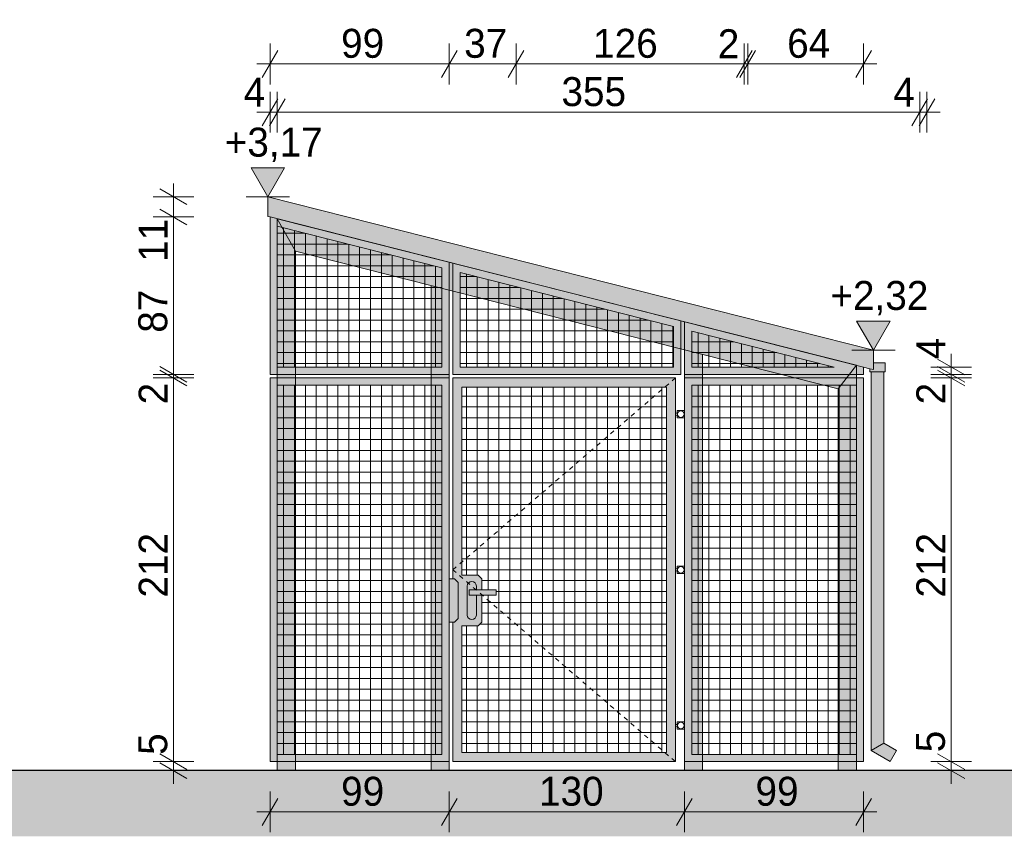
# Model space of a CAD drawing. Extents: x -279660 to -178910, y 57506 to 97979.
# Tile 10 of 44: x -254315 to -248874, y 78647 to 83160. Entities that reach past the tile are written whole.
import ezdxf

# ---------------------------------------------------------------- set-up
doc = ezdxf.new("R2010")
doc.units = 0
doc.header["$MEASUREMENT"] = 0
doc.linetypes.add('Hidden Line', pattern=[50, 25, -25])
for name, color, linetype, lineweight, true_color in [('Arch kolorystyka_Nr_Pióra__2', 7, 'Continuous', 13, 0x7f7f7f), ('Arch konstrukcja dachu_Nr_Pióra__22', 7, 'Continuous', 9, 0x7f7f7f), ('Arch konstrukcja dachu_Nr_Pióra__88', 7, 'Continuous', 20, 0xfd4435), ('Arch okna_Nr_Pióra__2', 7, 'Continuous', 13, 0x7f7f7f), ('Arch wykończenie_Nr_Pióra__22', 7, 'Continuous', 9, 0x7f7f7f)]:
    doc.layers.add(name, color=color, linetype=linetype, lineweight=lineweight, true_color=true_color)
for name, color, linetype, lineweight in [('Arch kolorystyka_Nr_Pióra__21', 7, 'Continuous', 9), ('Arch kolorystyka_Nr_Pióra__41', 7, 'Continuous', 15), ('Arch konstrukcja dachu_Nr_Pióra__21', 7, 'Continuous', 9), ('Arch okna_Nr_Pióra__21', 7, 'Continuous', 9), ('Arch schody_Nr_Pióra__1', 7, 'Continuous', 25), ('Arch teren_Nr_Pióra__21', 7, 'Continuous', 9), ('Arch wykończenie_Nr_Pióra__21', 7, 'Continuous', 9), ('Arch wymiary_Nr_Pióra__19', 255, 'Continuous', 13), ('Arch wymiary_Nr_Pióra__21', 7, 'Continuous', 9)]:
    doc.layers.add(name, color=color, linetype=linetype, lineweight=lineweight)
doc.layers.add('Arch wymiary', color=7, linetype='Continuous')
doc.styles.add('GENERATED_STYLE_1', font='txt')
doc.styles.add('GENERATED_STYLE_2', font='txt')
doc.dimstyles.new('GENERATED_STYLE__1', dxfattribs={"dimtxt": 160.000002, "dimasz": 114, "dimexe": 0.18, "dimexo": 0, "dimgap": 0.09, "dimtad": 1, "dimtih": 1, "dimtoh": 1, "dimdec": 0, "dimlfac": 0.1, "dimzin": 0, "dimdsep": 46, "dimtxsty": 'GENERATED_STYLE_1', "dimblk": 'ARROWHEAD_2', "dimblk1": 'ARROWHEAD_2', "dimblk2": 'ARROWHEAD_2', "dimcen": 0.09, "dimclrd": 7, "dimclre": 7, "dimclrt": 7, "dimazin": 0, "dimtfac": 1, "dimtdec": 4, "dimtmove": 0, "dimatfit": 3, "dimfxl": 0, "dimtolj": 1, "dimtzin": 0, "dimarcsym": 0})
doc.dimstyles.new('GENERATED_STYLE__2', dxfattribs={"dimtxt": 160.000002, "dimasz": 114, "dimexe": 0.18, "dimexo": 0, "dimgap": 0.09, "dimtad": 1, "dimdec": 0, "dimlfac": 0.1, "dimzin": 0, "dimdsep": 46, "dimtxsty": 'GENERATED_STYLE_1', "dimblk": 'ARROWHEAD_2', "dimblk1": 'ARROWHEAD_2', "dimblk2": 'ARROWHEAD_2', "dimcen": 0.09, "dimclrd": 7, "dimclre": 7, "dimclrt": 7, "dimazin": 0, "dimtfac": 1, "dimtdec": 4, "dimtmove": 0, "dimatfit": 3, "dimfxl": 0, "dimtolj": 1, "dimtzin": 0, "dimarcsym": 0})
doc.dimstyles.new('GENERATED_STYLE__3', dxfattribs={"dimtxt": 160.000002, "dimasz": 114, "dimexe": 0.18, "dimexo": 0, "dimgap": 0.09, "dimtad": 1, "dimdec": 0, "dimlfac": 0.1, "dimzin": 0, "dimdsep": 46, "dimtxsty": 'GENERATED_STYLE_1', "dimblk": 'ARROWHEAD_2', "dimblk1": 'ARROWHEAD_2', "dimblk2": 'ARROWHEAD_2', "dimcen": 0.09, "dimclrd": 7, "dimclre": 7, "dimclrt": 7, "dimazin": 0, "dimtfac": 1, "dimtdec": 4, "dimtmove": 2, "dimatfit": 3, "dimfxl": 0, "dimtolj": 1, "dimtzin": 0, "dimarcsym": 0})
doc.dimstyles.new('GENERATED_STYLE__4', dxfattribs={"dimtxt": 160.000002, "dimasz": 114, "dimexe": 0.18, "dimexo": 0, "dimgap": 0.09, "dimtad": 1, "dimtih": 1, "dimtoh": 1, "dimdec": 0, "dimlfac": 0.1, "dimzin": 0, "dimdsep": 46, "dimtxsty": 'GENERATED_STYLE_2', "dimblk": 'ARROWHEAD_2', "dimblk1": 'ARROWHEAD_2', "dimblk2": 'ARROWHEAD_2', "dimcen": 0.09, "dimclrd": 255, "dimclre": 255, "dimclrt": 255, "dimazin": 0, "dimtfac": 1, "dimtdec": 4, "dimtmove": 0, "dimatfit": 3, "dimfxl": 0, "dimtolj": 1, "dimtzin": 0, "dimarcsym": 0})
pattern_1 = [(180, (-251306.24, 80119.56), (0, 60), []), (90, (-251306.24, 80119.56), (60, 0), [])]
pattern_2 = [(180, (-250146.24, 80119.56), (0, 60), []), (90, (-250146.24, 80119.56), (60, 0), [])]
pattern_3 = [(180, (-252436.24, 80119.56), (0, 60), []), (90, (-252436.24, 80119.56), (60, 0), [])]

# ---------------------------------------------------------------- blocks, each defined once
blk = doc.blocks.new('Wymiary_12', base_point=(-252943.6, 82181.1))
at = {"layer": 'Arch wymiary_Nr_Pióra__21', "linetype": 'Continuous'}
blk.add_hatch(color=256, dxfattribs=at).paths.add_polyline_path([(-252943.6, 82181.1), (-253036.4, 82341.1), (-252850.8, 82341.1)], flags=0)
for p, q in [((-252943.6, 82181.1), (-253036.4, 82341.1)), ((-253036.4, 82341.1), (-252850.8, 82341.1)), ((-252850.8, 82341.1), (-252943.6, 82181.1)), ((-252943.6, 82181.1), (-253063.6, 82181.1)), ((-252943.6, 82181.1), (-252823.6, 82181.1))]:
    blk.add_line(p, q, dxfattribs=at)
at = {"layer": 'Arch wymiary_Nr_Pióra__21', "insert": (-253181.6, 82373.1), "char_height": 160, "attachment_point": 7, "style": 'GENERATED_STYLE_2'}
blk.add_mtext('{+3,17}', dxfattribs=at)
blk = doc.blocks.new('Wymiary_19', base_point=(-249596.8, 81334))
at = {"layer": 'Arch wymiary_Nr_Pióra__21', "linetype": 'Continuous'}
blk.add_hatch(color=256, dxfattribs=at).paths.add_polyline_path([(-249596.8, 81334), (-249689.6, 81494), (-249504, 81494)], flags=0)
for p, q in [((-249596.8, 81334), (-249689.6, 81494)), ((-249689.6, 81494), (-249504, 81494)), ((-249504, 81494), (-249596.8, 81334)), ((-249596.8, 81334), (-249716.8, 81334)), ((-249596.8, 81334), (-249476.8, 81334))]:
    blk.add_line(p, q, dxfattribs=at)
at = {"layer": 'Arch wymiary_Nr_Pióra__21', "insert": (-249834.7, 81526), "char_height": 160, "attachment_point": 7, "style": 'GENERATED_STYLE_2'}
blk.add_mtext('{+2,32}', dxfattribs=at)
blk = doc.blocks.new('*D354')
at = {"layer": 'Arch wymiary_Nr_Pióra__19', "linetype": 'Continuous'}
for p, q in [((-252887.9, 78856.5), (-252974.5, 78706.5)), ((-252931.2, 78669), (-252931.2, 78894)), ((-251897.9, 78856.5), (-251984.5, 78706.5)), ((-251941.2, 78669), (-251941.2, 78894)), ((-253004.6, 78781.5), (-252931.2, 78781.5)), ((-252931.2, 78781.5), (-251941.2, 78781.5))]:
    blk.add_line(p, q, dxfattribs=at)
at = {"layer": 'Arch wymiary_Nr_Pióra__19', "char_height": 160, "attachment_point": 7, "style": 'GENERATED_STYLE_2'}
for s, insert in [('{99}', (-252538.6, 78813.5)), ('{130}', (-251444.8, 78813.5)), ('{99}', (-250248.6, 78813.5))]:
    blk.add_mtext(s, dxfattribs=dict(at, insert=insert))
blk = doc.blocks.new('ARROWHEAD_2')
at = {"color": 0, "linetype": 'Continuous', "lineweight": 0}
for p, q in [((-0.378, -0.655), (0.378, 0.655)), ((0, 0), (-1, 0))]:
    blk.add_line(p, q, dxfattribs=at)
blk = doc.blocks.new('*D355')
at = {"layer": 'Arch wymiary_Nr_Pióra__19', "linetype": 'Continuous'}
for p, q in [((-251897.9, 78856.5), (-251984.5, 78706.5)), ((-251941.2, 78669), (-251941.2, 78894)), ((-250597.9, 78856.5), (-250684.5, 78706.5)), ((-250641.2, 78669), (-250641.2, 78894)), ((-251941.2, 78781.5), (-250641.2, 78781.5))]:
    blk.add_line(p, q, dxfattribs=at)
at = {"layer": 'Arch wymiary_Nr_Pióra__19', "char_height": 160, "attachment_point": 7, "style": 'GENERATED_STYLE_2'}
for s, insert in [('{99}', (-252538.6, 78813.5)), ('{130}', (-251444.8, 78813.5)), ('{99}', (-250248.6, 78813.5))]:
    blk.add_mtext(s, dxfattribs=dict(at, insert=insert))
blk = doc.blocks.new('*D356')
at = {"layer": 'Arch wymiary_Nr_Pióra__19', "linetype": 'Continuous'}
for p, q in [((-250597.9, 78856.5), (-250684.5, 78706.5)), ((-250641.2, 78669), (-250641.2, 78894)), ((-249694.5, 78706.5), (-249607.9, 78856.5)), ((-249651.2, 78669), (-249651.2, 78894)), ((-250641.2, 78781.5), (-249651.2, 78781.5)), ((-249651.2, 78781.5), (-249577.9, 78781.5))]:
    blk.add_line(p, q, dxfattribs=at)
at = {"layer": 'Arch wymiary_Nr_Pióra__19', "char_height": 160, "attachment_point": 7, "style": 'GENERATED_STYLE_2'}
for s, insert in [('{99}', (-252538.6, 78813.5)), ('{130}', (-251444.8, 78813.5)), ('{99}', (-250248.6, 78813.5))]:
    blk.add_mtext(s, dxfattribs=dict(at, insert=insert))
blk = doc.blocks.new('*D357')
at = {"layer": 'Arch wymiary_Nr_Pióra__21', "linetype": 'Continuous'}
for p, q in [((-253352.7, 79059.6), (-253577.7, 79059.6)), ((-253540.2, 79102.9), (-253390.2, 79016.3)), ((-253465.2, 79009.6), (-253465.2, 79059.6)), ((-253352.7, 79009.6), (-253577.7, 79009.6)), ((-253540.2, 79052.9), (-253390.2, 78966.3)), ((-253465.2, 78936.2), (-253465.2, 79009.6))]:
    blk.add_line(p, q, dxfattribs=at)
at = {"layer": 'Arch wymiary_Nr_Pióra__21', "char_height": 160, "attachment_point": 7, "rotation": 90, "style": 'GENERATED_STYLE_1'}
for s, insert in [('{11}', (-253497.2, 81821.5)), ('{87}', (-253497.2, 81429.8)), ('{2}', (-253497.2, 81033.8)), ('{212}', (-253497.2, 79966)), ('{5}', (-253497.2, 79096.8))]:
    blk.add_mtext(s, dxfattribs=dict(at, insert=insert))
blk = doc.blocks.new('*D358')
at = {"layer": 'Arch wymiary_Nr_Pióra__21', "linetype": 'Continuous'}
for p, q in [((-253540.2, 81242.9), (-253390.2, 81156.3)), ((-253390.2, 81136.3), (-253540.2, 81222.9)), ((-253352.7, 81179.6), (-253577.7, 81179.6)), ((-253465.2, 79059.6), (-253465.2, 81179.6)), ((-253352.7, 79059.6), (-253577.7, 79059.6)), ((-253540.2, 79102.9), (-253390.2, 79016.3))]:
    blk.add_line(p, q, dxfattribs=at)
at = {"layer": 'Arch wymiary_Nr_Pióra__21', "char_height": 160, "attachment_point": 7, "rotation": 90, "style": 'GENERATED_STYLE_1'}
for s, insert in [('{11}', (-253497.2, 81821.5)), ('{87}', (-253497.2, 81429.8)), ('{2}', (-253497.2, 81033.8)), ('{212}', (-253497.2, 79966)), ('{5}', (-253497.2, 79096.8))]:
    blk.add_mtext(s, dxfattribs=dict(at, insert=insert))
blk = doc.blocks.new('*D359')
at = {"layer": 'Arch wymiary_Nr_Pióra__21', "linetype": 'Continuous'}
for p, q in [((-253540.2, 81242.9), (-253390.2, 81156.3)), ((-253352.7, 81199.6), (-253577.7, 81199.6)), ((-253390.2, 81136.3), (-253540.2, 81222.9)), ((-253465.2, 81179.6), (-253465.2, 81199.6)), ((-253352.7, 81179.6), (-253577.7, 81179.6))]:
    blk.add_line(p, q, dxfattribs=at)
at = {"layer": 'Arch wymiary_Nr_Pióra__21', "char_height": 160, "attachment_point": 7, "rotation": 90, "style": 'GENERATED_STYLE_1'}
for s, insert in [('{11}', (-253497.2, 81821.5)), ('{87}', (-253497.2, 81429.8)), ('{2}', (-253497.2, 81033.8)), ('{212}', (-253497.2, 79966)), ('{5}', (-253497.2, 79096.8))]:
    blk.add_mtext(s, dxfattribs=dict(at, insert=insert))
blk = doc.blocks.new('*D360')
at = {"layer": 'Arch wymiary_Nr_Pióra__21', "linetype": 'Continuous'}
for p, q in [((-253540.2, 82113), (-253390.2, 82026.4)), ((-253352.7, 82069.7), (-253577.7, 82069.7)), ((-253465.2, 81199.6), (-253465.2, 82069.7)), ((-253540.2, 81242.9), (-253390.2, 81156.3)), ((-253352.7, 81199.6), (-253577.7, 81199.6)), ((-253390.2, 81136.3), (-253540.2, 81222.9))]:
    blk.add_line(p, q, dxfattribs=at)
at = {"layer": 'Arch wymiary_Nr_Pióra__21', "char_height": 160, "attachment_point": 7, "rotation": 90, "style": 'GENERATED_STYLE_1'}
for s, insert in [('{11}', (-253497.2, 81821.5)), ('{87}', (-253497.2, 81429.8)), ('{2}', (-253497.2, 81033.8)), ('{212}', (-253497.2, 79966)), ('{5}', (-253497.2, 79096.8))]:
    blk.add_mtext(s, dxfattribs=dict(at, insert=insert))
blk = doc.blocks.new('*D361')
at = {"layer": 'Arch wymiary_Nr_Pióra__21', "linetype": 'Continuous'}
for p, q in [((-253390.2, 82137.8), (-253540.2, 82224.4)), ((-253465.2, 82181.1), (-253465.2, 82254.5)), ((-253352.7, 82181.1), (-253577.7, 82181.1)), ((-253465.2, 82069.7), (-253465.2, 82181.1)), ((-253540.2, 82113), (-253390.2, 82026.4)), ((-253352.7, 82069.7), (-253577.7, 82069.7))]:
    blk.add_line(p, q, dxfattribs=at)
at = {"layer": 'Arch wymiary_Nr_Pióra__21', "char_height": 160, "attachment_point": 7, "rotation": 90, "style": 'GENERATED_STYLE_1'}
for s, insert in [('{11}', (-253497.2, 81821.5)), ('{87}', (-253497.2, 81429.8)), ('{2}', (-253497.2, 81033.8)), ('{212}', (-253497.2, 79966)), ('{5}', (-253497.2, 79096.8))]:
    blk.add_mtext(s, dxfattribs=dict(at, insert=insert))
blk = doc.blocks.new('*D362')
at = {"layer": 'Arch wymiary_Nr_Pióra__21', "linetype": 'Continuous'}
for p, q in [((-252887.9, 82989.8), (-252974.5, 82839.8)), ((-252931.2, 82802.3), (-252931.2, 83027.3)), ((-251897.9, 82989.8), (-251984.5, 82839.8)), ((-251941.2, 82802.3), (-251941.2, 83027.3)), ((-253004.6, 82914.8), (-252931.2, 82914.8)), ((-252931.2, 82914.8), (-251941.2, 82914.8))]:
    blk.add_line(p, q, dxfattribs=at)
at = {"layer": 'Arch wymiary_Nr_Pióra__21', "char_height": 160, "attachment_point": 7, "style": 'GENERATED_STYLE_1'}
for s, insert in [('{99}', (-252538.6, 82946.8)), ('{37}', (-251858.6, 82946.8)), ('{126}', (-251146, 82946.8)), ('{2}', (-250457, 82946.8)), ('{64}', (-250073.6, 82946.8))]:
    blk.add_mtext(s, dxfattribs=dict(at, insert=insert))
blk = doc.blocks.new('*D363')
at = {"layer": 'Arch wymiary_Nr_Pióra__21', "linetype": 'Continuous'}
for p, q in [((-251897.9, 82989.8), (-251984.5, 82839.8)), ((-251941.2, 82802.3), (-251941.2, 83027.3)), ((-251527.9, 82989.8), (-251614.5, 82839.8)), ((-251571.2, 82802.3), (-251571.2, 83027.3)), ((-251941.2, 82914.8), (-251571.2, 82914.8))]:
    blk.add_line(p, q, dxfattribs=at)
at = {"layer": 'Arch wymiary_Nr_Pióra__21', "char_height": 160, "attachment_point": 7, "style": 'GENERATED_STYLE_1'}
for s, insert in [('{99}', (-252538.6, 82946.8)), ('{37}', (-251858.6, 82946.8)), ('{126}', (-251146, 82946.8)), ('{2}', (-250457, 82946.8)), ('{64}', (-250073.6, 82946.8))]:
    blk.add_mtext(s, dxfattribs=dict(at, insert=insert))
blk = doc.blocks.new('*D364')
at = {"layer": 'Arch wymiary_Nr_Pióra__21', "linetype": 'Continuous'}
for p, q in [((-251527.9, 82989.8), (-251614.5, 82839.8)), ((-251571.2, 82802.3), (-251571.2, 83027.3)), ((-250354.5, 82839.8), (-250267.9, 82989.8)), ((-250247.9, 82989.8), (-250334.5, 82839.8)), ((-250311.2, 82802.3), (-250311.2, 83027.3)), ((-251571.2, 82914.8), (-250311.2, 82914.8))]:
    blk.add_line(p, q, dxfattribs=at)
at = {"layer": 'Arch wymiary_Nr_Pióra__21', "char_height": 160, "attachment_point": 7, "style": 'GENERATED_STYLE_1'}
for s, insert in [('{99}', (-252538.6, 82946.8)), ('{37}', (-251858.6, 82946.8)), ('{126}', (-251146, 82946.8)), ('{2}', (-250457, 82946.8)), ('{64}', (-250073.6, 82946.8))]:
    blk.add_mtext(s, dxfattribs=dict(at, insert=insert))
blk = doc.blocks.new('*D365')
at = {"layer": 'Arch wymiary_Nr_Pióra__21', "linetype": 'Continuous'}
for p, q in [((-250354.5, 82839.8), (-250267.9, 82989.8)), ((-250247.9, 82989.8), (-250334.5, 82839.8)), ((-250311.2, 82802.3), (-250311.2, 83027.3)), ((-250291.2, 82802.3), (-250291.2, 83027.3)), ((-250311.2, 82914.8), (-250291.2, 82914.8))]:
    blk.add_line(p, q, dxfattribs=at)
at = {"layer": 'Arch wymiary_Nr_Pióra__21', "char_height": 160, "attachment_point": 7, "style": 'GENERATED_STYLE_1'}
for s, insert in [('{99}', (-252538.6, 82946.8)), ('{37}', (-251858.6, 82946.8)), ('{126}', (-251146, 82946.8)), ('{2}', (-250457, 82946.8)), ('{64}', (-250073.6, 82946.8))]:
    blk.add_mtext(s, dxfattribs=dict(at, insert=insert))
blk = doc.blocks.new('*D366')
at = {"layer": 'Arch wymiary_Nr_Pióra__21', "linetype": 'Continuous'}
for p, q in [((-250354.5, 82839.8), (-250267.9, 82989.8)), ((-250247.9, 82989.8), (-250334.5, 82839.8)), ((-250291.2, 82802.3), (-250291.2, 83027.3)), ((-249694.5, 82839.8), (-249607.9, 82989.8)), ((-249651.2, 82802.3), (-249651.2, 83027.3)), ((-250291.2, 82914.8), (-249651.2, 82914.8)), ((-249651.2, 82914.8), (-249577.9, 82914.8))]:
    blk.add_line(p, q, dxfattribs=at)
at = {"layer": 'Arch wymiary_Nr_Pióra__21', "char_height": 160, "attachment_point": 7, "style": 'GENERATED_STYLE_1'}
for s, insert in [('{99}', (-252538.6, 82946.8)), ('{37}', (-251858.6, 82946.8)), ('{126}', (-251146, 82946.8)), ('{2}', (-250457, 82946.8)), ('{64}', (-250073.6, 82946.8))]:
    blk.add_mtext(s, dxfattribs=dict(at, insert=insert))
blk = doc.blocks.new('*D367')
at = {"layer": 'Arch wymiary_Nr_Pióra__21', "linetype": 'Continuous'}
for p, q in [((-252931.2, 82535.3), (-252931.2, 82760.3)), ((-252891.2, 82535.3), (-252891.2, 82760.3)), ((-252974.5, 82572.8), (-252887.9, 82722.8)), ((-252847.9, 82722.8), (-252934.5, 82572.8)), ((-253004.6, 82647.8), (-252931.2, 82647.8)), ((-252931.2, 82647.8), (-252891.2, 82647.8))]:
    blk.add_line(p, q, dxfattribs=at)
at = {"layer": 'Arch wymiary_Nr_Pióra__21', "char_height": 160, "attachment_point": 7, "style": 'GENERATED_STYLE_1'}
for s, insert in [('{4}', (-253077, 82679.8)), ('{355}', (-251321, 82679.8)), ('{4}', (-249487, 82679.8))]:
    blk.add_mtext(s, dxfattribs=dict(at, insert=insert))
blk = doc.blocks.new('*D368')
at = {"layer": 'Arch wymiary_Nr_Pióra__21', "linetype": 'Continuous'}
for p, q in [((-252891.2, 82535.3), (-252891.2, 82760.3)), ((-249341.2, 82535.3), (-249341.2, 82760.3)), ((-252974.5, 82572.8), (-252887.9, 82722.8)), ((-252847.9, 82722.8), (-252934.5, 82572.8)), ((-249384.5, 82572.8), (-249297.9, 82722.8)), ((-249257.9, 82722.8), (-249344.5, 82572.8)), ((-252891.2, 82647.8), (-249341.2, 82647.8))]:
    blk.add_line(p, q, dxfattribs=at)
at = {"layer": 'Arch wymiary_Nr_Pióra__21', "char_height": 160, "attachment_point": 7, "style": 'GENERATED_STYLE_1'}
for s, insert in [('{4}', (-253077, 82679.8)), ('{355}', (-251321, 82679.8)), ('{4}', (-249487, 82679.8))]:
    blk.add_mtext(s, dxfattribs=dict(at, insert=insert))
blk = doc.blocks.new('*D369')
at = {"layer": 'Arch wymiary_Nr_Pióra__21', "linetype": 'Continuous'}
for p, q in [((-249341.2, 82535.3), (-249341.2, 82760.3)), ((-249301.2, 82535.3), (-249301.2, 82760.3)), ((-249384.5, 82572.8), (-249297.9, 82722.8)), ((-249257.9, 82722.8), (-249344.5, 82572.8)), ((-249341.2, 82647.8), (-249301.2, 82647.8)), ((-249301.2, 82647.8), (-249227.9, 82647.8))]:
    blk.add_line(p, q, dxfattribs=at)
at = {"layer": 'Arch wymiary_Nr_Pióra__21', "char_height": 160, "attachment_point": 7, "style": 'GENERATED_STYLE_1'}
for s, insert in [('{4}', (-253077, 82679.8)), ('{355}', (-251321, 82679.8)), ('{4}', (-249487, 82679.8))]:
    blk.add_mtext(s, dxfattribs=dict(at, insert=insert))
blk = doc.blocks.new('*D379')
at = {"layer": 'Arch wymiary_Nr_Pióra__21', "linetype": 'Continuous'}
for p, q in [((-249055.1, 79059.6), (-249280.1, 79059.6)), ((-249242.6, 79102.9), (-249092.6, 79016.3)), ((-249167.6, 79009.6), (-249167.6, 79059.6)), ((-249055.1, 79009.6), (-249280.1, 79009.6)), ((-249242.6, 79052.9), (-249092.6, 78966.3)), ((-249167.6, 78936.2), (-249167.6, 79009.6))]:
    blk.add_line(p, q, dxfattribs=at)
at = {"layer": 'Arch wymiary_Nr_Pióra__21', "char_height": 160, "attachment_point": 7, "rotation": 90, "style": 'GENERATED_STYLE_1'}
for s, insert in [('{4}', (-249199.6, 81282.8)), ('{2}', (-249199.6, 81033.8)), ('{212}', (-249199.6, 79966)), ('{5}', (-249199.6, 79111.1))]:
    blk.add_mtext(s, dxfattribs=dict(at, insert=insert))
blk = doc.blocks.new('*D380')
at = {"layer": 'Arch wymiary_Nr_Pióra__21', "linetype": 'Continuous'}
for p, q in [((-249092.6, 81156.3), (-249242.6, 81242.9)), ((-249092.6, 81136.3), (-249242.6, 81222.9)), ((-249055.1, 81179.6), (-249280.1, 81179.6)), ((-249167.6, 79059.6), (-249167.6, 81179.6)), ((-249055.1, 79059.6), (-249280.1, 79059.6)), ((-249242.6, 79102.9), (-249092.6, 79016.3))]:
    blk.add_line(p, q, dxfattribs=at)
at = {"layer": 'Arch wymiary_Nr_Pióra__21', "char_height": 160, "attachment_point": 7, "rotation": 90, "style": 'GENERATED_STYLE_1'}
for s, insert in [('{4}', (-249199.6, 81282.8)), ('{2}', (-249199.6, 81033.8)), ('{212}', (-249199.6, 79966)), ('{5}', (-249199.6, 79111.1))]:
    blk.add_mtext(s, dxfattribs=dict(at, insert=insert))
blk = doc.blocks.new('*D381')
at = {"layer": 'Arch wymiary_Nr_Pióra__21', "linetype": 'Continuous'}
for p, q in [((-249242.6, 81282.7), (-249092.6, 81196.1)), ((-249092.6, 81156.3), (-249242.6, 81242.9)), ((-249055.1, 81199.6), (-249280.1, 81199.6)), ((-249092.6, 81136.3), (-249242.6, 81222.9)), ((-249167.6, 81179.6), (-249167.6, 81199.6)), ((-249055.1, 81179.6), (-249280.1, 81179.6))]:
    blk.add_line(p, q, dxfattribs=at)
at = {"layer": 'Arch wymiary_Nr_Pióra__21', "char_height": 160, "attachment_point": 7, "rotation": 90, "style": 'GENERATED_STYLE_1'}
for s, insert in [('{4}', (-249199.6, 81282.8)), ('{2}', (-249199.6, 81033.8)), ('{212}', (-249199.6, 79966)), ('{5}', (-249199.6, 79111.1))]:
    blk.add_mtext(s, dxfattribs=dict(at, insert=insert))
blk = doc.blocks.new('*D382')
at = {"layer": 'Arch wymiary_Nr_Pióra__21', "linetype": 'Continuous'}
for p, q in [((-249167.6, 81239.4), (-249167.6, 81312.8)), ((-249055.1, 81239.4), (-249280.1, 81239.4)), ((-249242.6, 81282.7), (-249092.6, 81196.1)), ((-249092.6, 81156.3), (-249242.6, 81242.9)), ((-249167.6, 81199.6), (-249167.6, 81239.4)), ((-249055.1, 81199.6), (-249280.1, 81199.6)), ((-249092.6, 81136.3), (-249242.6, 81222.9))]:
    blk.add_line(p, q, dxfattribs=at)
at = {"layer": 'Arch wymiary_Nr_Pióra__21', "char_height": 160, "attachment_point": 7, "rotation": 90, "style": 'GENERATED_STYLE_1'}
for s, insert in [('{4}', (-249199.6, 81282.8)), ('{2}', (-249199.6, 81033.8)), ('{212}', (-249199.6, 79966)), ('{5}', (-249199.6, 79111.1))]:
    blk.add_mtext(s, dxfattribs=dict(at, insert=insert))

msp = doc.modelspace()

# ---------------------------------------------------------------- hatches: boundary and pattern name
at = {"layer": 'Arch kolorystyka_Nr_Pióra__2', "linetype": 'Continuous'}
for points in [[(-252791.2, 81879.5), (-252891.2, 82059.6), (-249691.2, 81249.6), (-249791.2, 81120.1)], [(-252791.2, 81879.5), (-252791.2, 79009.6), (-252891.2, 79009.6), (-252891.2, 82059.6)], [(-252041.2, 81689.7), (-251941.2, 81664.4), (-251941.2, 79009.6), (-252041.2, 79009.6)], [(-250641.2, 81335.3), (-250541.2, 81310), (-250541.2, 79009.6), (-250641.2, 79009.6)], [(-249791.2, 81120.1), (-249691.2, 81249.6), (-249691.2, 81099.6), (-249691.2, 79009.6), (-249791.2, 79009.6)]]:
    msp.add_hatch(color=256, dxfattribs=at).paths.add_polyline_path(points, flags=0)
at = {"layer": 'Arch kolorystyka_Nr_Pióra__21', "linetype": 'Continuous'}
h = msp.add_hatch(color=256, dxfattribs=at)
h.paths.add_polyline_path([(-252931.2, 81199.6), (-252931.2, 82069.7), (-251941.2, 81819.1), (-251941.2, 81199.6)], flags=0)
h.paths.add_polyline_path([(-252891.2, 81239.6), (-252891.2, 82018.3), (-251981.2, 81788), (-251981.2, 81239.6)], flags=0)
h = msp.add_hatch(color=256, dxfattribs=at)
h.paths.add_polyline_path([(-250661.2, 81495.1), (-250661.2, 81199.6), (-251921.2, 81199.6), (-251921.2, 81814)], flags=0)
h.paths.add_polyline_path([(-250701.2, 81464), (-250701.2, 81239.6), (-251881.2, 81239.6), (-251881.2, 81762.6)], flags=0)
h = msp.add_hatch(color=256, dxfattribs=at)
h.paths.add_polyline_path([(-249651.2, 81239.4), (-249651.2, 81199.6), (-250641.2, 81199.6), (-250641.2, 81490)], flags=0)
h.paths.add_polyline_path([(-250601.2, 81239.6), (-250601.2, 81438.6), (-249814.7, 81239.6)], flags=0)
h = msp.add_hatch(color=256, dxfattribs=at)
h.paths.add_polyline_path([(-251941.2, 79059.6), (-252931.2, 79059.6), (-252931.2, 81179.6), (-251941.2, 81179.6)], flags=0)
h.paths.add_polyline_path([(-251981.2, 81139.6), (-252891.2, 81139.6), (-252891.2, 79099.6), (-251981.2, 79099.6)], flags=0)
h = msp.add_hatch(color=256, dxfattribs=at)
h.paths.add_polyline_path([(-251921.2, 81179.6), (-250691.2, 81179.6), (-250691.2, 79059.6), (-251921.2, 79059.6), (-251921.2, 79829.6), (-251941.2, 79829.6), (-251941.2, 80069.6), (-251921.2, 80069.6)], flags=0)
h.paths.add_polyline_path([(-250741.2, 81129.6), (-251871.2, 81129.6), (-251871.2, 80089.6), (-251781.2, 80089.6), (-251761.2, 80069.6), (-251761.2, 80009.6), (-251681.5, 80009.6), (-251681.5, 79979.6), (-251761.2, 79979.6), (-251761.2, 79829.6), (-251781.2, 79809.6), (-251871.2, 79809.6), (-251871.2, 79109.6), (-250741.2, 79109.6)], flags=0)
h = msp.add_hatch(color=256, dxfattribs=at)
h.paths.add_polyline_path([(-249651.2, 79059.6), (-250641.2, 79059.6), (-250641.2, 81179.6), (-249651.2, 81179.6)], flags=0)
h.paths.add_polyline_path([(-249691.2, 81139.6), (-250601.2, 81139.6), (-250601.2, 79099.6), (-249691.2, 79099.6)], flags=0)
at = {"layer": 'Arch kolorystyka_Nr_Pióra__41', "linetype": 'Continuous'}
for points in [[(-249596.8, 81334), (-249596.8, 81263.9), (-249596.8, 81225.7), (-249616.3, 81230.6), (-249651.2, 81239.4), (-250641.2, 81490), (-252891.2, 82059.6), (-252931.2, 82069.7), (-252943.6, 82072.8), (-252943.6, 82181.1)], [(-249531.3, 81213.9), (-249616.3, 81213.9), (-249616.3, 81230.6), (-249596.8, 81225.7), (-249596.8, 81263.9), (-249531.3, 81263.9)], [(-249538.8, 79160.6), (-249608.8, 79120.2), (-249608.8, 81213.9), (-249538.8, 81213.9)], [(-249608.8, 79120.2), (-249538.8, 79160.6), (-249468.8, 79120.2), (-249503.8, 79059.6)]]:
    msp.add_hatch(color=256, dxfattribs=at).paths.add_polyline_path(points, flags=0)
at = {"layer": 'Arch teren_Nr_Pióra__21', "linetype": 'Continuous'}
h = msp.add_hatch(dxfattribs=at)
h.set_pattern_fill('Rigid_Insulation', color=256, style=0, pattern_type=2)
h.set_pattern_definition(pattern_3)
h.paths.add_polyline_path([(-251981.2, 81788), (-251981.2, 81239.6), (-252891.2, 81239.6), (-252891.2, 82018.3)], flags=0)
h = msp.add_hatch(dxfattribs=at)
h.set_pattern_fill('Rigid_Insulation', color=256, style=0, pattern_type=2)
h.set_pattern_definition(pattern_1)
h.paths.add_polyline_path([(-250701.2, 81464), (-250701.2, 81239.6), (-251881.2, 81239.6), (-251881.2, 81762.6)], flags=0)
h = msp.add_hatch(dxfattribs=at)
h.set_pattern_fill('Rigid_Insulation', color=256, style=0, pattern_type=2)
h.set_pattern_definition(pattern_2)
h.paths.add_polyline_path([(-249814.7, 81239.6), (-250601.2, 81239.6), (-250601.2, 81438.6)], flags=0)
h = msp.add_hatch(dxfattribs=at)
h.set_pattern_fill('Rigid_Insulation', color=256, style=0, pattern_type=2)
h.set_pattern_definition(pattern_3)
h.paths.add_polyline_path([(-251981.2, 81139.6), (-251981.2, 79099.6), (-252891.2, 79099.6), (-252891.2, 81139.6)], flags=0)
h = msp.add_hatch(dxfattribs=at)
h.set_pattern_fill('Rigid_Insulation', color=256, style=0, pattern_type=2)
h.set_pattern_definition(pattern_1)
h.paths.add_polyline_path([(-250741.2, 79109.6), (-251761.2, 79109.6), (-251871.2, 79109.6), (-251871.2, 79809.6), (-251781.2, 79809.6), (-251761.2, 79829.6), (-251761.2, 79981.7), (-251758.8, 79979.6), (-251681.2, 79979.6), (-251681.2, 80009.6), (-251761.2, 80009.6), (-251761.2, 80069.6), (-251781.2, 80089.6), (-251871.2, 80089.6), (-251871.2, 80162.7), (-251871.2, 81129.6), (-250741.2, 81129.6)], flags=0)
h = msp.add_hatch(dxfattribs=at)
h.set_pattern_fill('Rigid_Insulation', color=256, style=0, pattern_type=2)
h.set_pattern_definition(pattern_2)
h.paths.add_polyline_path([(-249691.2, 81139.6), (-249691.2, 79099.6), (-250601.2, 79099.6), (-250601.2, 81139.6)], flags=0)
msp.add_hatch(color=256, dxfattribs=at).paths.add_polyline_path([(-266994.7, 79009.6), (-241578.9, 79009.6), (-241578.9, 78646.8), (-266994.7, 78646.8)], flags=0)

# ---------------------------------------------------------------- linework, layer by layer
at = {"layer": 'Arch konstrukcja dachu_Nr_Pióra__21', "linetype": 'Continuous'}
for p, q in [((-252931.2, 81199.6), (-252931.2, 82069.7)), ((-249691.2, 81249.6), (-252891.2, 82059.6)), ((-252791.2, 81879.5), (-252891.2, 82059.6)), ((-252891.2, 79009.6), (-252891.2, 82059.6)), ((-252891.2, 81239.6), (-252891.2, 82018.3)), ((-252891.2, 82018.3), (-251981.2, 81788)), ((-249791.2, 81120.1), (-252791.2, 81879.5)), ((-252791.2, 79009.6), (-252791.2, 81879.5)), ((-251981.2, 81788), (-251981.2, 81239.6)), ((-251941.2, 81819.1), (-251941.2, 81199.6)), ((-251921.2, 81199.6), (-251921.2, 81814)), ((-251881.2, 81239.6), (-251881.2, 81762.6)), ((-251881.2, 81762.6), (-250701.2, 81464)), ((-252041.2, 79009.6), (-252041.2, 81689.7)), ((-251941.2, 79009.6), (-251941.2, 81664.4)), ((-250701.2, 81239.6), (-250701.2, 81464)), ((-250661.2, 81199.6), (-250661.2, 81495.1)), ((-250641.2, 81199.6), (-250641.2, 81490)), ((-250601.2, 81239.6), (-250601.2, 81438.6)), ((-250601.2, 81438.6), (-249814.7, 81239.6)), ((-250641.2, 79009.6), (-250641.2, 81335.3)), ((-250541.2, 79009.6), (-250541.2, 81310)), ((-251981.2, 81239.6), (-252891.2, 81239.6)), ((-250701.2, 81239.6), (-251881.2, 81239.6)), ((-249814.7, 81239.6), (-250601.2, 81239.6)), ((-249791.2, 81120.1), (-249691.2, 81249.6)), ((-249691.2, 79009.6), (-249691.2, 81249.6)), ((-249651.2, 81239.4), (-249651.2, 81199.6)), ((-251941.2, 81199.6), (-252931.2, 81199.6)), ((-250661.2, 81199.6), (-251921.2, 81199.6)), ((-249651.2, 81199.6), (-250641.2, 81199.6)), ((-251941.2, 81179.6), (-252931.2, 81179.6)), ((-252931.2, 79059.6), (-252931.2, 81179.6)), ((-251981.2, 81139.6), (-252891.2, 81139.6)), ((-252891.2, 79099.6), (-252891.2, 81139.6)), ((-251981.2, 81139.6), (-251981.2, 79099.6)), ((-251941.2, 81179.6), (-251941.2, 80069.6)), ((-250691.2, 81179.6), (-251921.2, 81179.6)), ((-251921.2, 81179.6), (-251921.2, 80069.6)), ((-250741.2, 81129.6), (-251871.2, 81129.6)), ((-251871.2, 81129.6), (-251871.2, 80089.6)), ((-250741.2, 81129.6), (-250741.2, 79109.6)), ((-250691.2, 81179.6), (-250691.2, 79059.6)), ((-249651.2, 81179.6), (-250641.2, 81179.6)), ((-250641.2, 79059.6), (-250641.2, 81179.6)), ((-249691.2, 81139.6), (-250601.2, 81139.6)), ((-250601.2, 79099.6), (-250601.2, 81139.6)), ((-249691.2, 81139.6), (-249691.2, 79099.6)), ((-249651.2, 81179.6), (-249651.2, 79059.6)), ((-249791.2, 79009.6), (-249791.2, 81120.1)), ((-250678.5, 80984.6), (-250691.2, 80984.6)), ((-250678.5, 80974.6), (-250691.2, 80974.6)), ((-250681.2, 80999.6), (-250641.2, 80999.6)), ((-250681.2, 80999.6), (-250681.2, 80984.6)), ((-250681.2, 80974.6), (-250681.2, 80959.6)), ((-250641.2, 80999.6), (-250641.2, 80959.6)), ((-250641.2, 80959.6), (-250681.2, 80959.6)), ((-250678.5, 80124.6), (-250691.2, 80124.6)), ((-250678.5, 80114.6), (-250691.2, 80114.6)), ((-250641.2, 80139.6), (-250681.2, 80139.6)), ((-250681.2, 80124.6), (-250681.2, 80139.6)), ((-250681.2, 80099.6), (-250681.2, 80114.6)), ((-250681.2, 80099.6), (-250641.2, 80099.6)), ((-250641.2, 80099.6), (-250641.2, 80139.6)), ((-251921.2, 80069.6), (-251941.2, 80069.6)), ((-251781.2, 80089.6), (-251871.2, 80089.6)), ((-251781.2, 80089.6), (-251761.2, 80069.6)), ((-251761.2, 80069.6), (-251761.2, 80009.6)), ((-251761.2, 79979.6), (-251761.2, 79829.6)), ((-251921.2, 79829.6), (-251941.2, 79829.6)), ((-251941.2, 79829.6), (-251941.2, 79059.6)), ((-251921.2, 79829.6), (-251921.2, 79059.6)), ((-251781.2, 79809.6), (-251761.2, 79829.6)), ((-251781.2, 79809.6), (-251871.2, 79809.6)), ((-251871.2, 79809.6), (-251871.2, 79109.6)), ((-250641.2, 79279.6), (-250681.2, 79279.6)), ((-250681.2, 79264.6), (-250681.2, 79279.6)), ((-250641.2, 79239.6), (-250641.2, 79279.6)), ((-250678.5, 79264.6), (-250691.2, 79264.6)), ((-250678.5, 79254.6), (-250691.2, 79254.6)), ((-250681.2, 79239.6), (-250681.2, 79254.6)), ((-250681.2, 79239.6), (-250641.2, 79239.6)), ((-251941.2, 79059.6), (-252931.2, 79059.6)), ((-251981.2, 79099.6), (-252891.2, 79099.6)), ((-250691.2, 79059.6), (-251921.2, 79059.6)), ((-250741.2, 79109.6), (-251871.2, 79109.6)), ((-249651.2, 79059.6), (-250641.2, 79059.6)), ((-249691.2, 79099.6), (-250601.2, 79099.6))]:
    msp.add_line(p, q, dxfattribs=at)
for centre in [(-250661.2, 80979.6), (-250661.2, 80119.6), (-250661.2, 79259.6)]:
    msp.add_circle(centre, 18, dxfattribs=at)
at = {"layer": 'Arch konstrukcja dachu_Nr_Pióra__22', "linetype": 'Continuous'}
for p, q in [((-252931.2, 82069.7), (-251941.2, 81819.1)), ((-251921.2, 81814), (-250661.2, 81495.1)), ((-250641.2, 81490), (-249651.2, 81239.4)), ((-251941.2, 80069.6), (-251941.2, 79829.6)), ((-251911.2, 80069.6), (-251921.2, 80069.6)), ((-251891.2, 80049.6), (-251911.2, 80069.6)), ((-251891.2, 79849.6), (-251891.2, 80049.6)), ((-251911.2, 79829.6), (-251921.2, 79829.6)), ((-251911.2, 79829.6), (-251891.2, 79849.6))]:
    msp.add_line(p, q, dxfattribs=at)
at = {"layer": 'Arch konstrukcja dachu_Nr_Pióra__88', "linetype": 'Hidden Line'}
for p, q in [((-251921.2, 80119.6), (-250691.2, 81179.6)), ((-250691.2, 79059.6), (-251921.2, 80119.6))]:
    msp.add_line(p, q, dxfattribs=at)
at = {"layer": 'Arch okna_Nr_Pióra__2', "linetype": 'Continuous'}
for p, q in [((-251841.2, 79869.6), (-251841.2, 80029.6)), ((-251831.2, 80009.6), (-251761.2, 80009.6)), ((-251791.2, 80009.6), (-251791.2, 80029.6)), ((-251831.2, 79979.6), (-251761.2, 79979.6)), ((-251791.2, 79869.6), (-251791.2, 79979.6))]:
    msp.add_line(p, q, dxfattribs=at)
for centre, start, end in [((-251816.2, 80029.6), 0, 180), ((-251816.2, 79869.6), 180, 0)]:
    msp.add_arc(centre, 25, start, end, dxfattribs=at)
at = {"layer": 'Arch okna_Nr_Pióra__21', "linetype": 'Continuous'}
for p, q in [((-251831.2, 80009.6), (-251831.2, 79979.6)), ((-251761.2, 80009.6), (-251681.2, 80009.6)), ((-251681.2, 79979.6), (-251681.2, 80009.6)), ((-251761.2, 79979.6), (-251681.2, 79979.6))]:
    msp.add_line(p, q, dxfattribs=at)
at = {"layer": 'Arch schody_Nr_Pióra__1', "linetype": 'Continuous'}
msp.add_line((-241578.9, 79009.6), (-266994.7, 79009.6), dxfattribs=at)
at = {"layer": 'Arch wykończenie_Nr_Pióra__21', "linetype": 'Continuous'}
for p, q in [((-252943.6, 82072.8), (-252943.6, 82181.1)), ((-252943.6, 82181.1), (-249596.8, 81334)), ((-252931.2, 82069.7), (-252943.6, 82072.8)), ((-249596.8, 81334), (-249596.8, 81263.9)), ((-249616.3, 81230.6), (-249651.2, 81239.4)), ((-249531.3, 81263.9), (-249596.8, 81263.9)), ((-249531.3, 81213.9), (-249531.3, 81263.9)), ((-249616.3, 81213.9), (-249616.3, 81230.6)), ((-249616.3, 81213.9), (-249608.8, 81213.9)), ((-249608.8, 81213.9), (-249608.8, 79120.2)), ((-249538.8, 81213.9), (-249538.8, 79160.6)), ((-249538.8, 81213.9), (-249531.3, 81213.9)), ((-249503.8, 79059.6), (-249608.8, 79120.2)), ((-249468.8, 79120.2), (-249538.8, 79160.6)), ((-249468.8, 79120.2), (-249503.8, 79059.6))]:
    msp.add_line(p, q, dxfattribs=at)
at = {"layer": 'Arch wykończenie_Nr_Pióra__22', "linetype": 'Continuous'}
for p, q in [((-249651.2, 81239.4), (-252931.2, 82069.7)), ((-249596.8, 81263.9), (-249596.8, 81225.7)), ((-249596.8, 81225.7), (-249616.3, 81230.6)), ((-249608.8, 81213.9), (-249538.8, 81213.9)), ((-249538.8, 79160.6), (-249608.8, 79120.2))]:
    msp.add_line(p, q, dxfattribs=at)

# ---------------------------------------------------------------- block references
at = {"layer": 'Arch wymiary', "linetype": 'Continuous'}
for name, p in [('Wymiary_12', (-252943.6, 82181.1)), ('Wymiary_19', (-249596.8, 81334))]:
    msp.add_blockref(name, p, dxfattribs=at)

# ---------------------------------------------------------------- dimensions: what is measured, and where the dimension line sits
for base, p1, p2, picture, middle in [((-252931.2, 82914.8), (-252931.2, 82069.7), (-251941.2, 81819.1), '*D362', (-252417.2, 83026.8)), ((-252931.2, 82914.8), (-251941.2, 81819.1), (-251571.2, 81622.9), '*D363', (-251737.2, 83026.8)), ((-252931.2, 82914.8), (-251571.2, 81622.9), (-250311.2, 81433.5), '*D364', (-250963.9, 83026.8)), ((-252931.2, 82914.8), (-250311.2, 81433.5), (-250291.2, 81425.7), '*D365', (-250396.3, 83026.8)), ((-252931.2, 82914.8), (-250291.2, 81425.7), (-249651.2, 81199.6), '*D366', (-249952.2, 83026.8)), ((-252931.2, 82647.8), (-252931.2, 82069.7), (-252891.2, 82059.6), '*D367', (-253016.3, 82759.8)), ((-252931.2, 82647.8), (-252891.2, 82059.6), (-249341.2, 81057.8), '*D368', (-251138.9, 82759.8)), ((-252931.2, 82647.8), (-249341.2, 81057.8), (-249301.2, 81074), '*D369', (-249426.3, 82759.8))]:
    dim = msp.add_linear_dim(base=base, p1=p1, p2=p2, dimstyle='GENERATED_STYLE__1', dxfattribs=at)
    dim.commit()
    dim.dimension.update_dxf_attribs({"geometry": picture, "text_midpoint": middle})
for base, p1, p2, dimstyle, picture, middle in [((-253465.2, 79009.6), (-252931.2, 82069.7), (-252943.6, 82181.1), 'GENERATED_STYLE__2', '*D361', (-253577.2, 81934.9)), ((-253465.2, 79009.6), (-252931.2, 81199.6), (-252931.2, 82069.7), 'GENERATED_STYLE__2', '*D360', (-253577.2, 81551.2)), ((-253465.2, 79009.6), (-252891.2, 79009.6), (-252931.2, 79059.6), 'GENERATED_STYLE__3', '*D357', (-253577.2, 79157.5)), ((-253465.2, 79009.6), (-252931.2, 79059.6), (-252931.2, 81179.6), 'GENERATED_STYLE__2', '*D358', (-253577.2, 80148.1)), ((-253465.2, 79009.6), (-252931.2, 81179.6), (-252931.2, 81199.6), 'GENERATED_STYLE__2', '*D359', (-253577.2, 81094.5)), ((-249167.6, 79009.6), (-249691.2, 79009.6), (-249651.2, 79059.6), 'GENERATED_STYLE__3', '*D379', (-249279.6, 79171.8)), ((-249167.6, 79009.6), (-249651.2, 79059.6), (-249651.2, 81179.6), 'GENERATED_STYLE__2', '*D380', (-249279.6, 80148.1)), ((-249167.6, 79009.6), (-249651.2, 81179.6), (-249651.2, 81199.6), 'GENERATED_STYLE__2', '*D381', (-249279.6, 81094.5)), ((-249167.6, 79009.6), (-249651.2, 81199.6), (-249651.2, 81239.4), 'GENERATED_STYLE__2', '*D382', (-249279.6, 81343.5))]:
    dim = msp.add_linear_dim(base=base, p1=p1, p2=p2, angle=90, dimstyle=dimstyle, dxfattribs=at)
    dim.commit()
    dim.dimension.update_dxf_attribs({"geometry": picture, "text_midpoint": middle})
at = {"layer": 'Arch wymiary', "color": 255, "linetype": 'Continuous', "lineweight": 13}
for p1, p2, picture, middle in [((-252931.2, 79059.6), (-251941.2, 79059.6), '*D354', (-252417.2, 78893.5)), ((-251941.2, 79059.6), (-250641.2, 79059.6), '*D355', (-251262.7, 78893.5)), ((-250641.2, 79059.6), (-249651.2, 79059.6), '*D356', (-250127.2, 78893.5))]:
    dim = msp.add_linear_dim(base=(-252931.2, 78781.5), p1=p1, p2=p2, dimstyle='GENERATED_STYLE__4', dxfattribs=at)
    dim.commit()
    dim.dimension.update_dxf_attribs({"geometry": picture, "text_midpoint": middle})

doc.saveas('drawing.dxf')
